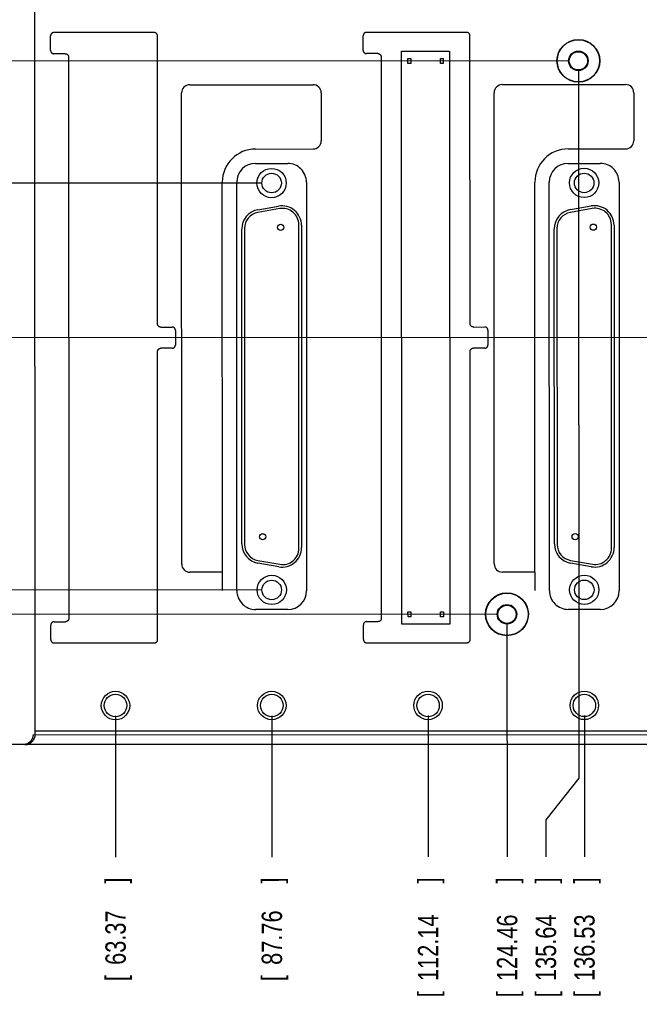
# Model space of a CAD drawing. Header units: inches. Extents: x 0 to 34, y 0 to 22.
# Tile 18 of 29: x 14.8 to 18.6, y 12.9 to 19. Entities that reach past the tile are written whole.
import ezdxf

# ---------------------------------------------------------------- set-up
doc = ezdxf.new("R2010")
doc.units = ezdxf.units.IN
doc.header["$LTSCALE"] = 1.87
doc.header["$MEASUREMENT"] = 0
doc.layers.get('0').update_dxf_attribs({"linetype": 'CONTINUOUS'})
doc.layers.add('DIMENSIONS', color=7, linetype='CONTINUOUS')
doc.styles.get("Standard").update_dxf_attribs({"font": 'txt', "width": 0.8})
doc.dimstyles.new('DIMSTYLE_1', dxfattribs={"dimtxt": 0.125, "dimasz": 0.18, "dimexe": 0.18, "dimexo": 0.0625, "dimgap": 0.09, "dimtad": 0, "dimtih": 1, "dimtoh": 1, "dimdec": 3, "dimzin": 4, "dimdsep": 46, "dimtxsty": 'STANDARD', "dimblk": '_FILLED', "dimblk1": '_FILLED', "dimblk2": '_FILLED', "dimcen": 0.09, "dimadec": 0, "dimazin": 0, "dimtp": 0.01, "dimtm": 0.01, "dimtfac": 1, "dimtdec": 3, "dimtofl": 0, "dimtmove": 0, "dimatfit": 3, "dimldrblk": '_FILLED', "dimfxl": 1, "dimtolj": 1, "dimtzin": 4, "dimarcsym": 0})

# ---------------------------------------------------------------- blocks, each defined once
blk = doc.blocks.new('*D2')
at = {"layer": 'DIMENSIONS', "color": 2, "linetype": 'CONTINUOUS'}
blk.add_line((15.3997, 14.6842), (15.4, 13.8157), dxfattribs=at)
at = {"layer": 'DIMENSIONS', "color": 2, "linetype": 'CONTINUOUS', "width": 0.8}
for s, p in [(']', (15.4625, 13.6533)), ('63.37', (15.4627, 13.1533)), ('[', (15.4628, 13.0533)), ('2.495', (15.463, 12.4283))]:
    blk.add_text(s, height=0.125, rotation=90.02084, dxfattribs=at).set_placement(p)
blk = doc.blocks.new('_FILLED')
at = {"color": 0, "linetype": 'BYBLOCK'}
blk.add_solid([(0, 0), (-1, 0.174), (-1, -0.174)], dxfattribs=at)
blk = doc.blocks.new('*D3')
at = {"layer": 'DIMENSIONS', "color": 2, "linetype": 'CONTINUOUS'}
blk.add_line((16.3597, 14.6846), (16.36, 13.8161), dxfattribs=at)
at = {"layer": 'DIMENSIONS', "color": 2, "linetype": 'CONTINUOUS', "width": 0.8}
for s, p in [(']', (16.4225, 13.6536)), ('87.76', (16.4227, 13.1536)), ('[', (16.4228, 13.0536)), ('3.455', (16.423, 12.4286))]:
    blk.add_text(s, height=0.125, rotation=90.02084, dxfattribs=at).set_placement(p)
blk = doc.blocks.new('*D4')
at = {"layer": 'DIMENSIONS', "color": 2, "linetype": 'CONTINUOUS'}
blk.add_line((17.3197, 14.6849), (17.32, 13.8164), dxfattribs=at)
at = {"layer": 'DIMENSIONS', "color": 2, "linetype": 'CONTINUOUS', "width": 0.8}
for s, p in [(']', (17.3825, 13.654)), ('112.14', (17.3828, 13.054)), ('[', (17.3828, 12.954)), ('4.415', (17.383, 12.329))]:
    blk.add_text(s, height=0.125, rotation=90.02084, dxfattribs=at).set_placement(p)
blk = doc.blocks.new('*D5')
at = {"layer": 'DIMENSIONS', "color": 2, "linetype": 'CONTINUOUS'}
blk.add_line((17.8045, 15.2451), (17.805, 13.8166), dxfattribs=at)
at = {"layer": 'DIMENSIONS', "color": 2, "linetype": 'CONTINUOUS', "width": 0.8}
for s, p in [(']', (17.8675, 13.6541)), ('124.46', (17.8678, 13.0541)), ('[', (17.8678, 12.9541)), ('4.900', (17.868, 12.3291))]:
    blk.add_text(s, height=0.125, rotation=90.02084, dxfattribs=at).set_placement(p)
blk = doc.blocks.new('*D6')
at = {"layer": 'DIMENSIONS', "color": 2, "linetype": 'CONTINUOUS'}
for p, q in [((18.2432, 18.6453), (18.2448, 14.2997)), ((18.2448, 14.2997), (18.043, 14.0456)), ((18.043, 14.0456), (18.0431, 13.8167))]:
    blk.add_line(p, q, dxfattribs=at)
at = {"layer": 'DIMENSIONS', "color": 2, "linetype": 'CONTINUOUS', "width": 0.8}
for s, p in [(']', (18.1057, 13.6542)), ('135.64', (18.1059, 13.0542)), ('[', (18.1059, 12.9542)), ('5.340', (18.1062, 12.3292))]:
    blk.add_text(s, height=0.125, rotation=90.02084, dxfattribs=at).set_placement(p)
blk = doc.blocks.new('*D7')
at = {"layer": 'DIMENSIONS', "color": 2, "linetype": 'CONTINUOUS'}
blk.add_line((18.2797, 14.6853), (18.28, 13.8168), dxfattribs=at)
at = {"layer": 'DIMENSIONS', "color": 2, "linetype": 'CONTINUOUS', "width": 0.8}
for s, p in [(']', (18.3425, 13.6543)), ('136.53', (18.3428, 13.0543)), ('[', (18.3428, 12.9543)), ('5.375', (18.343, 12.3293))]:
    blk.add_text(s, height=0.125, rotation=90.02084, dxfattribs=at).set_placement(p)
blk = doc.blocks.new('*D8')
at = {"layer": 'DIMENSIONS', "color": 2, "linetype": 'CONTINUOUS'}
blk.add_line((19.2397, 14.6856), (19.24, 13.8171), dxfattribs=at)
at = {"layer": 'DIMENSIONS', "color": 2, "linetype": 'CONTINUOUS', "width": 0.8}
for s, p in [(']', (19.3025, 13.6547)), ('160.91', (19.3028, 13.0547)), ('[', (19.3028, 12.9547)), ('6.335', (19.303, 12.3297))]:
    blk.add_text(s, height=0.125, rotation=90.02084, dxfattribs=at).set_placement(p)
blk = doc.blocks.new('*D9')
at = {"layer": 'DIMENSIONS', "color": 2, "linetype": 'CONTINUOUS'}
blk.add_line((20.1997, 14.686), (20.2, 13.8175), dxfattribs=at)
at = {"layer": 'DIMENSIONS', "color": 2, "linetype": 'CONTINUOUS', "width": 0.8}
for s, p in [(']', (20.2625, 13.655)), ('185.29', (20.2628, 13.055)), ('[', (20.2628, 12.955)), ('7.295', (20.263, 12.33))]:
    blk.add_text(s, height=0.125, rotation=90.02084, dxfattribs=at).set_placement(p)
blk = doc.blocks.new('*D10')
at = {"layer": 'DIMENSIONS', "color": 2, "linetype": 'CONTINUOUS'}
blk.add_line((21.1597, 14.6863), (21.16, 13.8178), dxfattribs=at)
at = {"layer": 'DIMENSIONS', "color": 2, "linetype": 'CONTINUOUS', "width": 0.8}
for s, p in [(']', (21.2225, 13.6554)), ('209.68', (21.2228, 13.0554)), ('[', (21.2228, 12.9554)), ('8.255', (21.223, 12.3304))]:
    blk.add_text(s, height=0.125, rotation=90.02084, dxfattribs=at).set_placement(p)
blk = doc.blocks.new('*D11')
at = {"layer": 'DIMENSIONS', "color": 2, "linetype": 'CONTINUOUS'}
blk.add_line((21.6445, 15.2465), (21.645, 13.818), dxfattribs=at)
at = {"layer": 'DIMENSIONS', "color": 2, "linetype": 'CONTINUOUS', "width": 0.8}
for s, p in [(']', (21.7075, 13.6555)), ('222', (21.7077, 13.3555)), ('[', (21.7077, 13.2555)), ('8.740', (21.7079, 12.6305))]:
    blk.add_text(s, height=0.125, rotation=90.02084, dxfattribs=at).set_placement(p)
blk = doc.blocks.new('*D12')
at = {"layer": 'DIMENSIONS', "color": 2, "linetype": 'CONTINUOUS'}
for p, q in [((22.1197, 14.6867), (22.1199, 14.1719)), ((22.1199, 14.1719), (22.2869, 13.9502)), ((22.2869, 13.9502), (22.2869, 13.8182))]:
    blk.add_line(p, q, dxfattribs=at)
at = {"layer": 'DIMENSIONS', "color": 2, "linetype": 'CONTINUOUS', "width": 0.8}
for s, p in [(']', (22.3495, 13.6558)), ('234.06', (22.3497, 13.0558)), ('[', (22.3497, 12.9558)), ('9.215', (22.35, 12.3308))]:
    blk.add_text(s, height=0.125, rotation=90.02084, dxfattribs=at).set_placement(p)
blk = doc.blocks.new('*D13')
at = {"layer": 'DIMENSIONS', "color": 2, "linetype": 'CONTINUOUS'}
blk.add_line((22.0832, 18.6467), (22.085, 13.8182), dxfattribs=at)
at = {"layer": 'DIMENSIONS', "color": 2, "linetype": 'CONTINUOUS', "width": 0.8}
for s, p in [(']', (22.1475, 13.6557)), ('233.17', (22.1478, 13.0557)), ('[', (22.1478, 12.9557)), ('9.180', (22.148, 12.3307))]:
    blk.add_text(s, height=0.125, rotation=90.02084, dxfattribs=at).set_placement(p)
blk = doc.blocks.new('*D16')
at = {"layer": 'DIMENSIONS', "color": 2, "linetype": 'CONTINUOUS'}
blk.add_line((16.2969, 15.4571), (12.2151, 15.4556), dxfattribs=at)
at = {"layer": 'DIMENSIONS', "color": 2, "linetype": 'CONTINUOUS', "width": 0.8}
for s, p in [('.950', (10.9276, 15.3926)), ('[', (11.4526, 15.3928)), ('24.13', (11.5526, 15.3928)), (']', (12.0526, 15.393))]:
    blk.add_text(s, height=0.125, rotation=0.02084, dxfattribs=at).set_placement(p)
blk = doc.blocks.new('*D17')
at = {"layer": 'DIMENSIONS', "color": 2, "linetype": 'CONTINUOUS'}
blk.add_line((17.7419, 15.3076), (12.2152, 15.3056), dxfattribs=at)
at = {"layer": 'DIMENSIONS', "color": 2, "linetype": 'CONTINUOUS', "width": 0.8}
for s, p in [('.800', (10.9277, 15.2426)), ('[', (11.4527, 15.2428)), ('20.32', (11.5527, 15.2428)), (']', (12.0527, 15.243))]:
    blk.add_text(s, height=0.125, rotation=0.02084, dxfattribs=at).set_placement(p)
blk = doc.blocks.new('*D18')
at = {"layer": 'DIMENSIONS', "color": 2, "linetype": 'CONTINUOUS'}
blk.add_line((16.296, 17.9571), (12.2142, 17.9556), dxfattribs=at)
at = {"layer": 'DIMENSIONS', "color": 2, "linetype": 'CONTINUOUS', "width": 0.8}
for s, p in [('[', (11.4517, 17.8928)), (']', (12.0517, 17.893)), ('3.450', (10.8267, 17.8926)), ('87.63', (11.5517, 17.8928))]:
    blk.add_text(s, height=0.125, rotation=0.02084, dxfattribs=at).set_placement(p)
blk = doc.blocks.new('*D19')
at = {"layer": 'DIMENSIONS', "color": 2, "linetype": 'CONTINUOUS'}
blk.add_line((18.1807, 18.7077), (12.2139, 18.7056), dxfattribs=at)
at = {"layer": 'DIMENSIONS', "color": 2, "linetype": 'CONTINUOUS', "width": 0.8}
for s, p in [('4.200', (10.7264, 18.6425)), ('[', (11.3514, 18.6428)), ('106.68', (11.4514, 18.6428)), (']', (12.0514, 18.643))]:
    blk.add_text(s, height=0.125, rotation=0.02084, dxfattribs=at).set_placement(p)
blk = doc.blocks.new('*D21')
at = {"layer": 'DIMENSIONS', "color": 2, "linetype": 'CONTINUOUS'}
blk.add_line((19.1813, 17.0081), (12.2145, 17.0056), dxfattribs=at)
at = {"layer": 'DIMENSIONS', "color": 2, "linetype": 'CONTINUOUS', "width": 0.8}
for s, p in [('2.500', (10.9271, 16.9426)), ('[', (11.5521, 16.9428)), ('63.5', (11.6521, 16.9429)), (']', (12.0521, 16.943))]:
    blk.add_text(s, height=0.125, rotation=0.02084, dxfattribs=at).set_placement(p)

msp = doc.modelspace()

# ---------------------------------------------------------------- linework, layer by layer
at = {"color": 7, "linetype": 'CONTINUOUS'}
for p, q in [((14.9029, 19.4446), (14.9047, 14.5686)), ((15.6372, 18.8818), (15.0211, 18.8816)), ((17.5572, 18.8825), (16.9411, 18.8823)), ((15.0012, 18.7716), (15.0012, 18.8616)), ((15.6578, 17.0918), (15.6572, 18.8618)), ((16.9212, 18.7723), (16.9212, 18.8623)), ((17.5778, 17.0925), (17.5772, 18.8625)), ((17.1567, 18.7674), (17.4517, 18.7675)), ((17.158, 15.2474), (17.1567, 18.7674)), ((17.4517, 18.7675), (17.453, 15.2475)), ((15.0912, 18.7516), (15.0212, 18.7516)), ((15.1112, 18.7316), (15.1125, 15.2816)), ((17.0112, 18.7523), (16.9412, 18.7523)), ((17.0312, 18.7323), (17.0325, 15.2823)), ((17.1952, 18.6919), (17.1952, 18.7229)), ((17.1952, 18.7229), (17.2132, 18.7229)), ((17.2132, 18.7229), (17.2132, 18.6919)), ((17.3952, 18.692), (17.3952, 18.723)), ((17.3952, 18.723), (17.4132, 18.723)), ((17.4132, 18.723), (17.4132, 18.692)), ((17.2132, 18.6919), (17.1952, 18.6919)), ((17.4132, 18.692), (17.3952, 18.692)), ((15.8553, 18.5609), (16.6133, 18.5612)), ((16.6633, 18.5112), (16.6634, 18.2162)), ((17.7263, 15.6166), (17.7253, 18.5116)), ((17.7753, 18.5616), (18.5333, 18.5619)), ((18.5833, 18.5119), (18.5834, 18.2169)), ((15.8063, 15.6159), (15.8053, 18.5109)), ((16.2599, 18.1661), (16.6134, 18.1662)), ((18.1799, 18.1667), (18.5334, 18.1669)), ((16.2594, 18.0772), (16.4574, 18.0773)), ((18.1794, 18.0779), (18.3774, 18.078)), ((16.0564, 15.566), (16.0555, 17.9615)), ((16.1452, 15.452), (16.1443, 17.962)), ((16.5727, 17.9622), (16.5736, 15.4522)), ((17.9764, 15.5667), (17.9755, 17.9622)), ((18.0652, 15.4527), (18.0643, 17.9627)), ((18.4927, 17.9629), (18.4936, 15.4529)), ((16.2742, 17.7928), (16.4012, 17.8153)), ((16.4082, 17.7998), (16.2742, 17.7761)), ((18.1942, 17.7935), (18.3212, 17.816)), ((18.3282, 17.8005), (18.1942, 17.7768)), ((16.1758, 15.7394), (16.1751, 17.6746)), ((16.1916, 17.6776), (16.1923, 15.7365)), ((16.5263, 15.713), (16.5256, 17.7013)), ((16.5421, 17.6972), (16.5428, 15.7172)), ((18.0958, 15.7401), (18.0951, 17.6753)), ((18.1116, 17.6783), (18.1123, 15.7372)), ((18.4463, 15.7137), (18.4456, 17.702)), ((18.4621, 17.6979), (18.4628, 15.7179)), ((15.6778, 17.0718), (15.7478, 17.0719)), ((17.5978, 17.0725), (17.6678, 17.0726)), ((15.7678, 17.0519), (15.7678, 16.9619)), ((17.6878, 17.0526), (17.6878, 16.9626)), ((15.7479, 16.9419), (15.6779, 16.9418)), ((17.6679, 16.9426), (17.5978, 16.9425)), ((15.6585, 15.1518), (15.6579, 16.9218)), ((17.5785, 15.1525), (17.5779, 16.9225)), ((16.275, 15.638), (16.409, 15.6145)), ((16.402, 15.5989), (16.275, 15.6213)), ((18.195, 15.6387), (18.329, 15.6152)), ((18.322, 15.5996), (18.195, 15.622)), ((16.0566, 15.566), (15.8564, 15.5659)), ((17.9766, 15.5667), (17.7764, 15.5666)), ((16.4584, 15.3369), (16.2604, 15.3369)), ((17.1964, 15.3229), (17.2144, 15.3229)), ((17.1965, 15.2919), (17.1964, 15.3229)), ((17.2144, 15.3229), (17.2145, 15.2919)), ((17.3964, 15.323), (17.4144, 15.323)), ((17.3965, 15.292), (17.3964, 15.323)), ((17.4144, 15.323), (17.4145, 15.292)), ((18.3784, 15.3376), (18.1804, 15.3376)), ((15.0225, 15.2616), (15.0925, 15.2616)), ((16.9425, 15.2623), (17.0125, 15.2623)), ((17.453, 15.2475), (17.158, 15.2474)), ((17.2145, 15.2919), (17.1965, 15.2919)), ((17.4145, 15.292), (17.3965, 15.292)), ((15.0025, 15.1516), (15.0025, 15.2416)), ((16.9225, 15.1523), (16.9225, 15.2423)), ((15.0225, 15.1316), (15.6385, 15.1318)), ((16.9425, 15.1323), (17.5585, 15.1325)), ((22.4775, 14.5915), (14.9047, 14.5888)), ((14.9047, 14.5666), (22.4847, 14.5693)), ((22.4847, 14.5093), (14.4338, 14.5064))]:
    msp.add_line(p, q, dxfattribs=at)
for centre, radius in [((18.2432, 18.7078), 0.1317), ((18.2432, 18.7078), 0.13), ((18.2432, 18.7078), 0.06), ((18.2432, 18.7078), 0.056), ((16.3585, 17.9571), 0.09), ((18.2785, 17.9578), 0.09), ((16.3585, 17.9571), 0.06), ((18.2785, 17.9578), 0.06), ((16.4146, 17.6851), 0.019), ((18.3346, 17.6858), 0.019), ((16.3033, 15.7836), 0.019), ((18.2233, 15.7843), 0.019), ((16.3594, 15.4571), 0.09), ((18.2794, 15.4578), 0.09), ((16.3594, 15.4571), 0.06), ((18.2794, 15.4578), 0.06), ((17.8044, 15.3076), 0.1317), ((17.8044, 15.3076), 0.13), ((17.8044, 15.3076), 0.06), ((17.8044, 15.3076), 0.056), ((15.3997, 14.7467), 0.0875), ((16.3597, 14.7471), 0.0875), ((17.3197, 14.7474), 0.0875), ((18.2797, 14.7478), 0.0875), ((15.3997, 14.7467), 0.069), ((16.3597, 14.7471), 0.069), ((17.3197, 14.7474), 0.069), ((18.2797, 14.7478), 0.069)]:
    msp.add_circle(centre, radius, dxfattribs=at)
for centre, radius, start, end in [((15.8553, 18.5109), 0.05, 90.02084, 180.02084), ((16.6133, 18.5112), 0.05, 0.02084, 90.02084), ((17.7753, 18.5116), 0.05, 90.02084, 180.02084), ((18.5333, 18.5119), 0.05, 0.02084, 90.02084), ((16.6134, 18.2162), 0.05, 270.02084, 0.02084), ((18.5334, 18.2169), 0.05, 270.02084, 0.02084), ((16.2605, 17.9611), 0.205, 90.16083, 179.88097), ((18.1805, 17.9617), 0.205, 90.16083, 179.88097), ((16.2595, 17.9621), 0.1152, 90.02084, 180.02084), ((16.4575, 17.9621), 0.1152, 0.02084, 90.02084), ((18.1795, 17.9627), 0.1152, 90.02084, 180.02084), ((18.3775, 17.9628), 0.1152, 0.02084, 90.02084), ((16.2951, 17.6747), 0.12, 100.02084, 180.02084), ((16.4221, 17.6971), 0.12, 0.02084, 100.02084), ((16.4256, 17.7013), 0.1, 0.02084, 100.02084), ((18.2151, 17.6754), 0.12, 100.02084, 180.02084), ((18.3421, 17.6978), 0.12, 0.02084, 100.02084), ((18.3456, 17.702), 0.1, 0.02084, 100.02084), ((16.2916, 17.6776), 0.1, 100.02084, 180.02084), ((18.2116, 17.6783), 0.1, 100.02084, 180.02084), ((16.2958, 15.7395), 0.12, 180.02084, 260.02084), ((16.2923, 15.7365), 0.1, 180.02084, 260.02084), ((18.2158, 15.7402), 0.12, 180.02084, 260.02084), ((18.2123, 15.7372), 0.1, 180.02084, 260.02084), ((16.4228, 15.7171), 0.12, 260.02084, 0.02084), ((16.4263, 15.7129), 0.1, 260.02084, 0.02084), ((18.3428, 15.7178), 0.12, 260.02084, 0.02084), ((18.3463, 15.7136), 0.1, 260.02084, 0.02084), ((15.8563, 15.6159), 0.05, 180.02084, 270.02084), ((17.7763, 15.6166), 0.05, 180.02084, 270.02084), ((16.2604, 15.4521), 0.1152, 180.02084, 270.02084), ((16.4584, 15.4521), 0.1152, 270.02084, 0.02084), ((18.1804, 15.4527), 0.1152, 180.02084, 270.02084), ((18.3784, 15.4528), 0.1152, 270.02084, 0.02084)]:
    msp.add_arc(centre, radius, start, end, dxfattribs=at)
for points, knots in [([(15.0211, 18.8816), (15.0204, 18.8816), (15.0191, 18.8815), (15.017, 18.8812), (15.015, 18.8807), (15.013, 18.8799), (15.0111, 18.879), (15.0094, 18.8778), (15.0077, 18.8765), (15.0063, 18.875), (15.0049, 18.8734), (15.0038, 18.8716), (15.0028, 18.8697), (15.0021, 18.8678), (15.0016, 18.8658), (15.0012, 18.8637), (15.0012, 18.8623), (15.0012, 18.8616)], [0, 0, 0, 0, 0.066533, 0.13339, 0.200201, 0.266634, 0.333246, 0.400095, 0.466808, 0.533192, 0.599905, 0.666754, 0.733366, 0.799799, 0.86661, 0.933467, 1, 1, 1, 1]), ([(15.6572, 18.8618), (15.6572, 18.8625), (15.6571, 18.8639), (15.6568, 18.866), (15.6562, 18.868), (15.6555, 18.87), (15.6545, 18.8719), (15.6534, 18.8736), (15.652, 18.8752), (15.6506, 18.8767), (15.6489, 18.878), (15.6472, 18.8792), (15.6453, 18.8801), (15.6433, 18.8809), (15.6413, 18.8814), (15.6392, 18.8818), (15.6378, 18.8818), (15.6372, 18.8818)], [0, 0, 0, 0, 0.066533, 0.13339, 0.200201, 0.266634, 0.333246, 0.400095, 0.466808, 0.533192, 0.599905, 0.666754, 0.733366, 0.799799, 0.86661, 0.933467, 1, 1, 1, 1]), ([(16.9411, 18.8823), (16.9404, 18.8823), (16.9391, 18.8822), (16.937, 18.8819), (16.935, 18.8814), (16.933, 18.8806), (16.9311, 18.8796), (16.9294, 18.8785), (16.9277, 18.8772), (16.9263, 18.8757), (16.9249, 18.8741), (16.9238, 18.8723), (16.9228, 18.8704), (16.9221, 18.8685), (16.9216, 18.8665), (16.9212, 18.8644), (16.9212, 18.863), (16.9212, 18.8623)], [0, 0, 0, 0, 0.066533, 0.13339, 0.200201, 0.266634, 0.333246, 0.400095, 0.466808, 0.533192, 0.599905, 0.666754, 0.733366, 0.799799, 0.86661, 0.933467, 1, 1, 1, 1]), ([(17.5772, 18.8625), (17.5772, 18.8632), (17.5771, 18.8646), (17.5768, 18.8667), (17.5762, 18.8687), (17.5755, 18.8707), (17.5745, 18.8725), (17.5734, 18.8743), (17.572, 18.8759), (17.5706, 18.8774), (17.5689, 18.8787), (17.5672, 18.8799), (17.5653, 18.8808), (17.5633, 18.8816), (17.5613, 18.8821), (17.5592, 18.8825), (17.5578, 18.8825), (17.5572, 18.8825)], [0, 0, 0, 0, 0.066533, 0.13339, 0.200201, 0.266634, 0.333246, 0.400095, 0.466808, 0.533192, 0.599905, 0.666754, 0.733366, 0.799799, 0.86661, 0.933467, 1, 1, 1, 1]), ([(15.0012, 18.7716), (15.0012, 18.7709), (15.0013, 18.7695), (15.0016, 18.7674), (15.0021, 18.7654), (15.0029, 18.7634), (15.0038, 18.7616), (15.005, 18.7598), (15.0063, 18.7582), (15.0078, 18.7567), (15.0094, 18.7554), (15.0112, 18.7542), (15.013, 18.7533), (15.015, 18.7525), (15.017, 18.752), (15.0191, 18.7517), (15.0205, 18.7516), (15.0212, 18.7516)], [0, 0, 0, 0, 0.066533, 0.13339, 0.200201, 0.266634, 0.333246, 0.400095, 0.466808, 0.533192, 0.599905, 0.666754, 0.733366, 0.799799, 0.86661, 0.933467, 1, 1, 1, 1]), ([(16.9212, 18.7723), (16.9212, 18.7716), (16.9213, 18.7702), (16.9216, 18.7681), (16.9221, 18.7661), (16.9229, 18.7641), (16.9238, 18.7623), (16.925, 18.7605), (16.9263, 18.7589), (16.9278, 18.7574), (16.9294, 18.7561), (16.9312, 18.7549), (16.933, 18.754), (16.935, 18.7532), (16.937, 18.7527), (16.9391, 18.7524), (16.9405, 18.7523), (16.9412, 18.7523)], [0, 0, 0, 0, 0.066533, 0.13339, 0.200201, 0.266634, 0.333246, 0.400095, 0.466808, 0.533192, 0.599905, 0.666754, 0.733366, 0.799799, 0.86661, 0.933467, 1, 1, 1, 1]), ([(15.0912, 18.7516), (15.0919, 18.7516), (15.0933, 18.7516), (15.0954, 18.7512), (15.0974, 18.7507), (15.0993, 18.7499), (15.1012, 18.749), (15.103, 18.7478), (15.1046, 18.7465), (15.1061, 18.745), (15.1074, 18.7434), (15.1086, 18.7417), (15.1095, 18.7398), (15.1103, 18.7378), (15.1108, 18.7358), (15.1111, 18.7337), (15.1112, 18.7323), (15.1112, 18.7316)], [0, 0, 0, 0, 0.066533, 0.13339, 0.200201, 0.266634, 0.333246, 0.400095, 0.466808, 0.533192, 0.599905, 0.666754, 0.733366, 0.799799, 0.86661, 0.933467, 1, 1, 1, 1]), ([(17.0112, 18.7523), (17.0119, 18.7523), (17.0133, 18.7523), (17.0154, 18.7519), (17.0174, 18.7514), (17.0193, 18.7506), (17.0212, 18.7497), (17.023, 18.7485), (17.0246, 18.7472), (17.0261, 18.7457), (17.0274, 18.7441), (17.0286, 18.7424), (17.0295, 18.7405), (17.0303, 18.7385), (17.0308, 18.7365), (17.0311, 18.7344), (17.0312, 18.733), (17.0312, 18.7323)], [0, 0, 0, 0, 0.066533, 0.13339, 0.200201, 0.266634, 0.333246, 0.400095, 0.466808, 0.533192, 0.599905, 0.666754, 0.733366, 0.799799, 0.86661, 0.933467, 1, 1, 1, 1]), ([(15.6778, 17.0718), (15.6771, 17.0718), (15.6757, 17.0719), (15.6736, 17.0722), (15.6716, 17.0728), (15.6697, 17.0735), (15.6678, 17.0745), (15.666, 17.0756), (15.6644, 17.0769), (15.6629, 17.0784), (15.6616, 17.0801), (15.6604, 17.0818), (15.6595, 17.0837), (15.6587, 17.0856), (15.6582, 17.0877), (15.6579, 17.0897), (15.6578, 17.0911), (15.6578, 17.0918)], [0, 0, 0, 0, 0.066533, 0.13339, 0.200201, 0.266634, 0.333246, 0.400095, 0.466808, 0.533192, 0.599905, 0.666754, 0.733366, 0.799799, 0.86661, 0.933467, 1, 1, 1, 1]), ([(15.7678, 17.0519), (15.7678, 17.0526), (15.7677, 17.054), (15.7674, 17.056), (15.7669, 17.0581), (15.7661, 17.06), (15.7652, 17.0619), (15.764, 17.0637), (15.7627, 17.0653), (15.7612, 17.0668), (15.7596, 17.0681), (15.7578, 17.0692), (15.756, 17.0702), (15.754, 17.0709), (15.752, 17.0715), (15.7499, 17.0718), (15.7485, 17.0719), (15.7478, 17.0719)], [0, 0, 0, 0, 0.066533, 0.13339, 0.200201, 0.266634, 0.333246, 0.400095, 0.466808, 0.533192, 0.599905, 0.666754, 0.733366, 0.799799, 0.86661, 0.933467, 1, 1, 1, 1]), ([(17.5978, 17.0725), (17.5971, 17.0725), (17.5957, 17.0726), (17.5936, 17.0729), (17.5916, 17.0735), (17.5897, 17.0742), (17.5878, 17.0752), (17.586, 17.0763), (17.5844, 17.0776), (17.5829, 17.0791), (17.5816, 17.0808), (17.5804, 17.0825), (17.5795, 17.0844), (17.5787, 17.0863), (17.5782, 17.0884), (17.5779, 17.0904), (17.5778, 17.0918), (17.5778, 17.0925)], [0, 0, 0, 0, 0.066533, 0.13339, 0.200201, 0.266634, 0.333246, 0.400095, 0.466808, 0.533192, 0.599905, 0.666754, 0.733366, 0.799799, 0.86661, 0.933467, 1, 1, 1, 1]), ([(17.6878, 17.0526), (17.6878, 17.0533), (17.6877, 17.0547), (17.6874, 17.0567), (17.6869, 17.0588), (17.6861, 17.0607), (17.6852, 17.0626), (17.684, 17.0643), (17.6827, 17.066), (17.6812, 17.0675), (17.6796, 17.0688), (17.6778, 17.0699), (17.676, 17.0709), (17.674, 17.0716), (17.672, 17.0722), (17.6699, 17.0725), (17.6685, 17.0726), (17.6678, 17.0726)], [0, 0, 0, 0, 0.066533, 0.13339, 0.200201, 0.266634, 0.333246, 0.400095, 0.466808, 0.533192, 0.599905, 0.666754, 0.733366, 0.799799, 0.86661, 0.933467, 1, 1, 1, 1]), ([(15.6579, 16.9218), (15.6579, 16.9225), (15.6579, 16.9239), (15.6583, 16.926), (15.6588, 16.928), (15.6596, 16.93), (15.6605, 16.9319), (15.6616, 16.9336), (15.663, 16.9352), (15.6644, 16.9367), (15.6661, 16.938), (15.6678, 16.9392), (15.6697, 16.9401), (15.6717, 16.9409), (15.6737, 16.9414), (15.6758, 16.9418), (15.6772, 16.9418), (15.6779, 16.9418)], [0, 0, 0, 0, 0.066533, 0.13339, 0.200201, 0.266634, 0.333246, 0.400095, 0.466808, 0.533192, 0.599905, 0.666754, 0.733366, 0.799799, 0.86661, 0.933467, 1, 1, 1, 1]), ([(15.7479, 16.9419), (15.7486, 16.9419), (15.7499, 16.9419), (15.752, 16.9423), (15.754, 16.9428), (15.756, 16.9436), (15.7579, 16.9445), (15.7596, 16.9457), (15.7613, 16.947), (15.7627, 16.9485), (15.7641, 16.9501), (15.7652, 16.9519), (15.7662, 16.9537), (15.7669, 16.9557), (15.7674, 16.9577), (15.7678, 16.9598), (15.7678, 16.9612), (15.7678, 16.9619)], [0, 0, 0, 0, 0.066533, 0.13339, 0.200201, 0.266634, 0.333246, 0.400095, 0.466808, 0.533192, 0.599905, 0.666754, 0.733366, 0.799799, 0.86661, 0.933467, 1, 1, 1, 1]), ([(17.5779, 16.9225), (17.5779, 16.9232), (17.5779, 16.9246), (17.5783, 16.9267), (17.5788, 16.9287), (17.5796, 16.9307), (17.5805, 16.9326), (17.5816, 16.9343), (17.583, 16.9359), (17.5844, 16.9374), (17.5861, 16.9387), (17.5878, 16.9399), (17.5897, 16.9408), (17.5917, 16.9416), (17.5937, 16.9421), (17.5958, 16.9425), (17.5972, 16.9425), (17.5978, 16.9425)], [0, 0, 0, 0, 0.066533, 0.13339, 0.200201, 0.266634, 0.333246, 0.400095, 0.466808, 0.533192, 0.599905, 0.666754, 0.733366, 0.799799, 0.86661, 0.933467, 1, 1, 1, 1]), ([(17.6679, 16.9426), (17.6686, 16.9426), (17.6699, 16.9426), (17.672, 16.943), (17.674, 16.9435), (17.676, 16.9443), (17.6779, 16.9452), (17.6796, 16.9464), (17.6813, 16.9477), (17.6827, 16.9492), (17.6841, 16.9508), (17.6852, 16.9525), (17.6862, 16.9544), (17.6869, 16.9564), (17.6874, 16.9584), (17.6878, 16.9605), (17.6878, 16.9619), (17.6878, 16.9626)], [0, 0, 0, 0, 0.066533, 0.13339, 0.200201, 0.266634, 0.333246, 0.400095, 0.466808, 0.533192, 0.599905, 0.666754, 0.733366, 0.799799, 0.86661, 0.933467, 1, 1, 1, 1]), ([(16.0569, 15.4531), (16.0569, 15.4656), (16.0569, 15.4907), (16.0568, 15.5283), (16.0568, 15.5535), (16.0568, 15.566)], [0, 0, 0, 0, 0.332251, 0.667203, 1, 1, 1, 1]), ([(17.9769, 15.4538), (17.9769, 15.4663), (17.9769, 15.4914), (17.9768, 15.529), (17.9768, 15.5542), (17.9768, 15.5667)], [0, 0, 0, 0, 0.332251, 0.667203, 1, 1, 1, 1]), ([(15.0225, 15.2616), (15.0218, 15.2616), (15.0204, 15.2615), (15.0183, 15.2612), (15.0163, 15.2607), (15.0143, 15.2599), (15.0124, 15.259), (15.0107, 15.2578), (15.0091, 15.2565), (15.0076, 15.255), (15.0063, 15.2534), (15.0051, 15.2516), (15.0042, 15.2497), (15.0034, 15.2478), (15.0029, 15.2458), (15.0025, 15.2437), (15.0025, 15.2423), (15.0025, 15.2416)], [0, 0, 0, 0, 0.066533, 0.13339, 0.200201, 0.266634, 0.333246, 0.400095, 0.466808, 0.533192, 0.599905, 0.666754, 0.733366, 0.799799, 0.86661, 0.933467, 1, 1, 1, 1]), ([(15.1125, 15.2816), (15.1125, 15.2809), (15.1124, 15.2795), (15.1121, 15.2775), (15.1115, 15.2754), (15.1108, 15.2735), (15.1098, 15.2716), (15.1087, 15.2699), (15.1074, 15.2682), (15.1059, 15.2667), (15.1042, 15.2654), (15.1025, 15.2643), (15.1006, 15.2633), (15.0987, 15.2626), (15.0966, 15.262), (15.0946, 15.2617), (15.0932, 15.2616), (15.0925, 15.2616)], [0, 0, 0, 0, 0.066533, 0.13339, 0.200201, 0.266634, 0.333246, 0.400095, 0.466808, 0.533192, 0.599905, 0.666754, 0.733366, 0.799799, 0.86661, 0.933467, 1, 1, 1, 1]), ([(16.9425, 15.2623), (16.9418, 15.2623), (16.9404, 15.2622), (16.9383, 15.2619), (16.9363, 15.2614), (16.9343, 15.2606), (16.9324, 15.2596), (16.9307, 15.2585), (16.9291, 15.2572), (16.9276, 15.2557), (16.9263, 15.2541), (16.9251, 15.2523), (16.9242, 15.2504), (16.9234, 15.2485), (16.9229, 15.2465), (16.9225, 15.2444), (16.9225, 15.243), (16.9225, 15.2423)], [0, 0, 0, 0, 0.066533, 0.13339, 0.200201, 0.266634, 0.333246, 0.400095, 0.466808, 0.533192, 0.599905, 0.666754, 0.733366, 0.799799, 0.86661, 0.933467, 1, 1, 1, 1]), ([(17.0325, 15.2823), (17.0325, 15.2816), (17.0324, 15.2802), (17.0321, 15.2782), (17.0315, 15.2761), (17.0308, 15.2742), (17.0298, 15.2723), (17.0287, 15.2706), (17.0274, 15.2689), (17.0259, 15.2674), (17.0242, 15.2661), (17.0225, 15.265), (17.0206, 15.264), (17.0187, 15.2633), (17.0166, 15.2627), (17.0146, 15.2624), (17.0132, 15.2623), (17.0125, 15.2623)], [0, 0, 0, 0, 0.066533, 0.13339, 0.200201, 0.266634, 0.333246, 0.400095, 0.466808, 0.533192, 0.599905, 0.666754, 0.733366, 0.799799, 0.86661, 0.933467, 1, 1, 1, 1]), ([(15.0025, 15.1516), (15.0025, 15.1509), (15.0026, 15.1495), (15.0029, 15.1474), (15.0035, 15.1454), (15.0042, 15.1434), (15.0052, 15.1416), (15.0063, 15.1398), (15.0076, 15.1382), (15.0091, 15.1367), (15.0107, 15.1354), (15.0125, 15.1342), (15.0144, 15.1333), (15.0163, 15.1325), (15.0183, 15.132), (15.0204, 15.1317), (15.0218, 15.1316), (15.0225, 15.1316)], [0, 0, 0, 0, 0.066533, 0.13339, 0.200201, 0.266634, 0.333246, 0.400095, 0.466808, 0.533192, 0.599905, 0.666754, 0.733366, 0.799799, 0.86661, 0.933467, 1, 1, 1, 1]), ([(15.6385, 15.1318), (15.6392, 15.1318), (15.6406, 15.1319), (15.6427, 15.1322), (15.6447, 15.1328), (15.6467, 15.1335), (15.6485, 15.1345), (15.6503, 15.1356), (15.6519, 15.1369), (15.6534, 15.1384), (15.6547, 15.1401), (15.6559, 15.1418), (15.6568, 15.1437), (15.6576, 15.1456), (15.6581, 15.1477), (15.6584, 15.1497), (15.6585, 15.1511), (15.6585, 15.1518)], [0, 0, 0, 0, 0.066533, 0.13339, 0.200201, 0.266634, 0.333246, 0.400095, 0.466808, 0.533192, 0.599905, 0.666754, 0.733366, 0.799799, 0.86661, 0.933467, 1, 1, 1, 1]), ([(16.9225, 15.1523), (16.9225, 15.1516), (16.9226, 15.1502), (16.9229, 15.1481), (16.9235, 15.1461), (16.9242, 15.1441), (16.9252, 15.1423), (16.9263, 15.1405), (16.9276, 15.1389), (16.9291, 15.1374), (16.9307, 15.1361), (16.9325, 15.1349), (16.9344, 15.134), (16.9363, 15.1332), (16.9383, 15.1327), (16.9404, 15.1324), (16.9418, 15.1323), (16.9425, 15.1323)], [0, 0, 0, 0, 0.066533, 0.13339, 0.200201, 0.266634, 0.333246, 0.400095, 0.466808, 0.533192, 0.599905, 0.666754, 0.733366, 0.799799, 0.86661, 0.933467, 1, 1, 1, 1]), ([(17.5585, 15.1325), (17.5592, 15.1325), (17.5606, 15.1326), (17.5627, 15.1329), (17.5647, 15.1335), (17.5667, 15.1342), (17.5685, 15.1352), (17.5703, 15.1363), (17.5719, 15.1376), (17.5734, 15.1391), (17.5747, 15.1407), (17.5759, 15.1425), (17.5768, 15.1444), (17.5776, 15.1463), (17.5781, 15.1484), (17.5784, 15.1504), (17.5785, 15.1518), (17.5785, 15.1525)], [0, 0, 0, 0, 0.066533, 0.13339, 0.200201, 0.266634, 0.333246, 0.400095, 0.466808, 0.533192, 0.599905, 0.666754, 0.733366, 0.799799, 0.86661, 0.933467, 1, 1, 1, 1]), ([(14.8937, 14.5686), (14.8937, 14.5669), (14.8935, 14.5637), (14.8929, 14.5588), (14.892, 14.554), (14.8906, 14.5493), (14.8889, 14.5447), (14.8868, 14.5403), (14.8844, 14.536), (14.8817, 14.532), (14.8787, 14.5282), (14.8754, 14.5246), (14.8718, 14.5213), (14.8679, 14.5183), (14.8639, 14.5156), (14.8597, 14.5132), (14.8553, 14.5112), (14.8507, 14.5095), (14.8461, 14.5082), (14.8413, 14.5073), (14.8365, 14.5067), (14.8333, 14.5065), (14.8317, 14.5065)], [0, 0, 0, 0, 0.050063, 0.100315, 0.15061, 0.200817, 0.251073, 0.301482, 0.351861, 0.402026, 0.452067, 0.502158, 0.552229, 0.602209, 0.652089, 0.70192, 0.751707, 0.801453, 0.851155, 0.900805, 0.950396, 1, 1, 1, 1]), ([(14.8427, 14.5065), (14.8442, 14.5065), (14.8473, 14.5066), (14.8518, 14.5072), (14.8563, 14.508), (14.8607, 14.5091), (14.865, 14.5106), (14.8692, 14.5124), (14.8732, 14.5145), (14.8771, 14.5169), (14.8808, 14.5196), (14.8843, 14.5225), (14.8876, 14.5257), (14.8906, 14.5291), (14.8934, 14.5327), (14.895, 14.5353), (14.8958, 14.5366)], [0, 0, 0, 0, 0.071353, 0.142921, 0.214511, 0.285898, 0.357213, 0.428697, 0.500273, 0.571704, 0.642996, 0.714385, 0.785936, 0.857413, 0.928689, 1, 1, 1, 1]), ([(14.9047, 14.5666), (14.9046, 14.5652), (14.9045, 14.5626), (14.904, 14.5587), (14.9032, 14.5548), (14.9022, 14.551), (14.901, 14.5472), (14.8995, 14.5436), (14.8978, 14.54), (14.8965, 14.5377), (14.8958, 14.5366)], [0, 0, 0, 0, 0.124933, 0.249923, 0.374922, 0.499935, 0.624948, 0.749961, 0.874977, 1, 1, 1, 1]), ([(14.9047, 14.5666), (14.9047, 14.5669), (14.9047, 14.5676), (14.9047, 14.5682), (14.9047, 14.5686)], [0, 0, 0, 0, 0.49991, 1, 1, 1, 1]), ([(14.8127, 14.5065), (14.8125, 14.5065), (14.8122, 14.5065), (14.8117, 14.5065), (14.8114, 14.5066), (14.8112, 14.5066)], [0, 0, 0, 0, 0.367941, 0.698211, 1, 1, 1, 1])]:
    msp.add_open_spline(points, degree=3, knots=knots, dxfattribs=at)

# ---------------------------------------------------------------- dimensions: what is measured, and where the dimension line sits
at = {"layer": 'DIMENSIONS', "color": 2, "linetype": 'CONTINUOUS'}
for feature_location, offset, origin, picture, middle in [((18.1807, 18.7077), (-5.9668, -0.0022), (18.2447, 14.5078), '*D19', (11.4389, 18.7053)), ((18.24323, 18.64527), (-0.20012, -4.82857), (12.90321, 18.70583), '*D6', (18.0434, 13.0417)), ((22.0832, 18.6467), (0.0018, -4.8285), (12.9032, 18.7058), '*D13', (22.0853, 13.0432)), ((16.296, 17.9571), (-4.0818, -0.0015), (16.3597, 14.5071), '*D18', (11.4892, 17.9553)), ((19.1813, 17.0081), (-6.9668, -0.0025), (19.2447, 14.5081), '*D21', (11.5395, 17.0053)), ((16.2969, 15.4571), (-4.0818, -0.0015), (16.3597, 14.5071), '*D16', (11.5401, 15.4553)), ((17.7419, 15.3076), (-5.5268, -0.002), (17.8047, 14.5076), '*D17', (11.5402, 15.3053)), ((17.8045, 15.2451), (0.0005, -1.4285), (12.9044, 15.3058), '*D5', (17.8053, 13.0416)), ((21.6445, 15.2465), (0.0005, -1.4285), (12.9044, 15.3058), '*D11', (21.6452, 13.193)), ((15.3997, 14.6842), (0.0003, -0.8685), (12.9047, 14.7458), '*D2', (15.4003, 13.0907)), ((16.3597, 14.6846), (0.0003, -0.8685), (12.9047, 14.7458), '*D3', (16.3603, 13.0911)), ((17.3197, 14.6849), (0.0003, -0.8685), (12.9047, 14.7458), '*D4', (17.3203, 13.0414)), ((18.27967, 14.68529), (0.00032, -0.8685), (12.90465, 14.74583), '*D7', (18.28027, 13.04179)), ((19.2397, 14.6856), (0.0003, -0.8685), (12.9047, 14.7458), '*D8', (19.2403, 13.0421)), ((20.1997, 14.686), (0.0003, -0.8685), (12.9047, 14.7458), '*D9', (20.2003, 13.0425)), ((21.159674, 14.686333), (0.000316, -0.868498), (12.904652, 14.74583), '*D10', (21.160272, 13.042835)), ((22.1197, 14.6867), (0.1672, -0.8684), (12.9047, 14.7458), '*D12', (22.2872, 13.0432))]:
    dim = msp.add_ordinate_dim(feature_location=feature_location, offset=offset, dtype=0, origin=origin, dimstyle='DIMSTYLE_1', dxfattribs=at)
    dim.commit()
    dim.dimension.update_dxf_attribs({"geometry": picture, "text_midpoint": middle})

doc.saveas('drawing.dxf')
